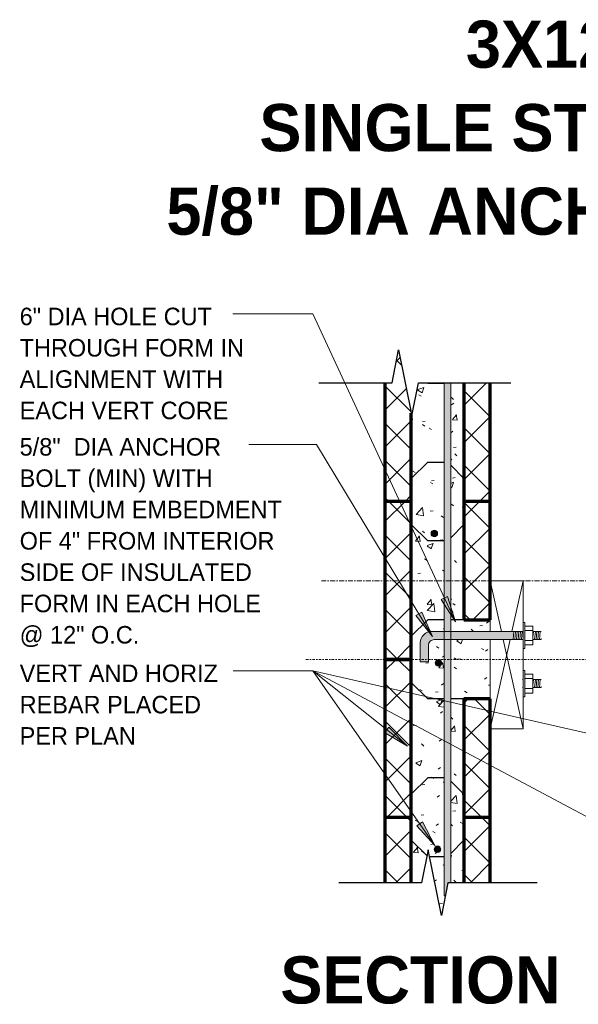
# Model space of a CAD drawing. Header units: inches. Extents: x 0 to 1352, y -35 to 287.
# Tile 8 of 13: x 556 to 598, y 153 to 228. Entities that reach past the tile are written whole.
import ezdxf

# ---------------------------------------------------------------- set-up
doc = ezdxf.new("R2010")
doc.units = ezdxf.units.IN
doc.header["$MEASUREMENT"] = 0
for name, pattern in [('Dash Dot 3_16_', [0.3125, 0.1875, -0.06249999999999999, 0, -0.06249999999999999]), ('Hidden 1_16_', [0.09374999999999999, 0.06249999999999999, -0.03124999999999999]), ('RT Dash 1_16_', [0.5624999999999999, 0.3749999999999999, -0.0625, 0.0625, -0.0625])]:
    doc.linetypes.add(name, pattern=pattern)
for name, color, linetype, lineweight in [('A-ANNO-TEXT', 2, 'Continuous', 9), ('A-DETL', 5, 'Hidden 1_16_', 9), ('A-DETL-GENF', 3, 'Continuous', 9), ('A-DETL-HLIN', 3, 'Continuous', 70), ('A-DETL-LLIN', 3, 'Continuous', 9), ('A-DETL-MLIN', 3, 'Continuous', 30)]:
    doc.layers.add(name, color=color, linetype=linetype, lineweight=lineweight)
pattern_1 = [(49.99999999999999, (466.923, 0), (4.590705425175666, -0.4018677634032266), [0.48, -5.28]), (355, (466.923, 0), (-0.8878370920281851, 4.813697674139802), [0.384, -4.224]), (100.451, (467.305, -0.033), (3.701970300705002, 4.412722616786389), [0.408, -4.487]), (46.184, (466.923, 1.28), (6.830658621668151, -1.059042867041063), [0.72, -7.92]), (96.636, (467.492, 1.192), (5.981664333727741, 6.234014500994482), [0.612, -6.731]), (351.184, (466.923, 1.28), (5.982081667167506, 6.233824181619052), [0.5760000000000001, -6.336]), (21, (467.563, 0.96), (3.820292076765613, -2.577099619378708), [0.48, -5.28]), (326, (467.563, 0.96), (1.557207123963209, 4.640586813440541), [0.384, -4.224]), (71.45100000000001, (467.881, 0.745), (5.377146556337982, 2.064703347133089), [0.408, -4.487]), (37.50000000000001, (466.923, 0), (0.07797216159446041, 2.130786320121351), [0.211, -3.962, 0.211, -4.077, -4.24]), (37.50000000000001, (466.923, 0), (0.07797216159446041, 2.130786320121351), [-8.461, 0.211, -4.029]), (7.499999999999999, (466.923, 0), (1.683906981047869, 2.524390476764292), [0.211, -2.234, 0.211, -3.866, -1.616]), (7.499999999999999, (466.923, 0), (1.683906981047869, 2.524390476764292), [-6.522, 0.211, -1.405]), (327.5, (465.496, 0), (3.416526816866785, -0.1442966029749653), [0.211, -1.389, 0.211, -4.781000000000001, -6.624]), (327.5, (465.496, 0), (3.416526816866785, -0.1442966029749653), [-6.592000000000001, 0.211, -6.412999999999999]), (317.5, (464.856, 0), (3.732463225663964, 0.6407146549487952), [0.211, -1.869, 0.211, -3.104, -4.704]), (317.5, (464.856, 0), (3.732463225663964, 0.6407146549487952), [-5.395, 0.211, -4.493])]
pattern_2 = [(45, (466.923, 0), (-1.414213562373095, 1.414213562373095), []), (135, (466.923, 0), (-1.414213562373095, -1.414213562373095), [])]

# ---------------------------------------------------------------- blocks, each defined once
blk = doc.blocks.new('Anchor Bolt3 - _OF SUPPORT0')
at = {"layer": 'A-DETL-GENF'}
for p, q in [((-0.9999999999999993, -2.500000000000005), (0.9999999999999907, -2.500000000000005)), ((-0.9999999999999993, -2.500000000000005), (-0.9999999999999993, -2.62499999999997)), ((-0.9999999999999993, -2.62499999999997), (0.9999999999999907, -2.62499999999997)), ((-0.718749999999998, -2.62499999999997), (-0.718749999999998, -3.249999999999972)), ((-0.3749999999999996, -2.62499999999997), (-0.3749999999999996, -3.249999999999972)), ((-0.3124999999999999, -2.500000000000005), (-0.3124999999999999, -2.465280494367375)), ((0.3124999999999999, -2.500000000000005), (0.3124999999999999, -2.465280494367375)), ((0.3750000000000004, -2.62499999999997), (0.3750000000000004, -3.249999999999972)), ((0.7187499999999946, -2.62499999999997), (0.7187499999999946, -3.249999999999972)), ((0.9999999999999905, -2.500000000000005), (0.9999999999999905, -2.62499999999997)), ((-0.718749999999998, -3.249999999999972), (0.7187499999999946, -3.249999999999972)), ((-0.3124999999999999, -3.249999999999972), (-0.3124999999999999, -3.882481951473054)), ((-0.3124999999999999, -3.374999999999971), (0.3124999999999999, -3.429680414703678)), ((-0.3124999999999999, -3.499999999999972), (0.3125000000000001, -3.55468041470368)), ((-0.3124999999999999, -3.624999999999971), (0.3125000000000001, -3.67968041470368)), ((-0.1249999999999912, -3.249999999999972), (0.3125, -3.288276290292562)), ((0.3124999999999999, -3.249999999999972), (0.3124999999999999, -3.882481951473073)), ((-0.3124999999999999, -3.749999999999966), (0.3125000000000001, -3.804680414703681)), ((-0.3124999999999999, -3.874522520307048), (-0.2215232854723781, -3.882481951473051))]:
    blk.add_line(p, q, dxfattribs=at)
blk = doc.blocks.new('Dimension Lumbe_OF SUPPORT0')
at = {"layer": 'A-DETL-GENF'}
for p, q in [((-6.661338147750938e-16, -3.833348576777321), (-6.661338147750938e-16, 5.329070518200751e-15)), ((-6.661338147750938e-16, 5.279976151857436e-15), (0.8518552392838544, -3.833348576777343)), ((-6.661338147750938e-16, 5.279976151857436e-15), (2.5, 5.279976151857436e-15)), ((2.5, 5.279976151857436e-15), (1.64814476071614, -3.833348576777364)), ((2.5, 5.279976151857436e-15), (2.5, -11.25)), ((-6.661338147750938e-16, -11.25), (-6.661338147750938e-16, -4.458348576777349)), ((1.509255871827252, -4.458348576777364), (-6.661338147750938e-16, -11.25)), ((0.9907441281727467, -4.458348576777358), (2.5, -11.25)), ((2.5, -11.25), (-6.661338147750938e-16, -11.25))]:
    blk.add_line(p, q, dxfattribs=at)
blk = doc.blocks.new('Reinf Bar Eleva_OF SUPPORT3')
at = {"layer": 'A-DETL-GENF'}
blk.add_hatch(color=256, dxfattribs=at).paths.add_polyline_path([(38.99999999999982, -0.5000000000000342), (38.99999999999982, -2.010211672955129e-14), (0, -1.027664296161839e-14), (0, -0.0892711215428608), (0.9999999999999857, -0.2892711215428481), (0.9999999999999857, -0.5000000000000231)], flags=0)
for p, q in [((38.99999999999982, -3.663735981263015e-15), (0, -3.663735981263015e-15)), ((0, -3.663735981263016e-15), (0, -0.08927112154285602)), ((0.9999999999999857, -0.5000000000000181), (38.99999999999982, -0.5000000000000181))]:
    blk.add_line(p, q, dxfattribs=at)
blk = doc.blocks.new('Anchor Bolt4 - _OF SUPPORT0')
at = {"layer": 'A-DETL-GENF'}
for p, q in [((-1.999999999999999, 5.3125), (-0.5624999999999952, 5.3125)), ((-1.999999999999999, 5.3125), (-1.999999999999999, 4.6875)), ((-1.999999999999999, 4.6875), (-0.7500000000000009, 4.6875)), ((-0.3124999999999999, -2.500000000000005), (-0.3124999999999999, 4.249999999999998)), ((0.3124999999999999, -2.500000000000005), (0.3124999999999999, 4.437500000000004)), ((-0.3124999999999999, -1.749999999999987), (0.3124999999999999, -1.804680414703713)), ((-0.3124999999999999, -1.874999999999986), (0.3124999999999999, -1.929680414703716)), ((-0.3124999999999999, -1.999999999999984), (0.3124999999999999, -2.054680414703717)), ((-0.3124999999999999, -2.124999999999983), (0.3124999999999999, -2.179680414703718)), ((-0.9999999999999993, -2.500000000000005), (0.9999999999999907, -2.500000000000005)), ((-0.9999999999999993, -2.500000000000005), (-0.9999999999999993, -2.62499999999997)), ((-0.9999999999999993, -2.62499999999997), (0.9999999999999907, -2.62499999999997)), ((-0.718749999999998, -2.62499999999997), (-0.718749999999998, -3.249999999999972)), ((-0.3749999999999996, -2.62499999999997), (-0.3749999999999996, -3.249999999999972)), ((-0.3124999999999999, -2.249999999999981), (0.3124999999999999, -2.304680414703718)), ((-0.3124999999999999, -2.374999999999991), (0.3124999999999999, -2.432414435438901)), ((0.3750000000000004, -2.62499999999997), (0.3750000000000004, -3.249999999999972)), ((0.7187499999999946, -2.62499999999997), (0.7187499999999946, -3.249999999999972)), ((0.9999999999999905, -2.500000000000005), (0.9999999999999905, -2.62499999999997)), ((-0.718749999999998, -3.249999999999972), (0.7187499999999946, -3.249999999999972)), ((-0.3124999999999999, -3.249999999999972), (-0.3124999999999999, -3.882481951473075)), ((-0.3124999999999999, -3.374999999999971), (0.3124999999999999, -3.429680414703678)), ((-0.3124999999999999, -3.499999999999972), (0.3125000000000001, -3.55468041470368)), ((-0.3124999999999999, -3.624999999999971), (0.3125000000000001, -3.67968041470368)), ((-0.1249999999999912, -3.249999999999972), (0.3125, -3.288276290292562)), ((0.3124999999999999, -3.249999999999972), (0.3124999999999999, -3.882481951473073)), ((-0.3124999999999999, -3.749999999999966), (0.3125000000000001, -3.804680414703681)), ((-0.3124999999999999, -3.874522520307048), (-0.2215232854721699, -3.88248195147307))]:
    blk.add_line(p, q, dxfattribs=at)
for centre, radius, end in [((-0.5624999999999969, 4.437500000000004), 0.8749999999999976, 90.00000000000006), ((-0.7500000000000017, 4.249999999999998), 0.4375000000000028, 90.00000000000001)]:
    blk.add_arc(centre, radius, 359.9999999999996, end, dxfattribs=at)
blk = doc.blocks.new('Reinf Bar Secti_OF SUPPORT0')
at = {"layer": 'A-DETL-GENF'}
h = blk.add_hatch(color=256, dxfattribs=at)
edge = h.paths.add_edge_path(flags=0)
edge.add_arc((-2.081668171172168e-16, -9.96976807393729e-16), 0.2499999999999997, 180.0000000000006, 360.0000000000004)
edge.add_arc((-8.326672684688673e-17, -1.101060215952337e-15), 0.2499999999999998, 4.134721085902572e-13, 180.0000000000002)
for centre, radius, start, end in [((-8.326672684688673e-17, -1.101060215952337e-15), 0.2499999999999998, 4.134721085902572e-13, 180.0000000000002), ((-2.081668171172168e-16, -9.96976807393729e-16), 0.2499999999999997, 180.0000000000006, 4.071109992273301e-13)]:
    blk.add_arc(centre, radius, start, end, dxfattribs=at)
blk = doc.blocks.new('Break Line8 - B_OF SUPPORT1')
at = {"layer": 'A-DETL-GENF', "lineweight": 30}
for p, q in [((-0.9999999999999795, 1.80855330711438e-13), (-0.5000000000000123, 2.500000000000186)), ((-0.5000000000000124, 2.500000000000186), (0.5000000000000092, -2.499999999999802)), ((-6.553081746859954, 1.80855330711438e-13), (-0.999999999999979, 1.80855330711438e-13)), ((0.5000000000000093, -2.499999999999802), (1.000000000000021, 1.80855330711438e-13)), ((1.000000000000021, 1.80855330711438e-13), (8.028171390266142, 1.80855330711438e-13))]:
    blk.add_line(p, q, dxfattribs=at)
blk = doc.blocks.new('Break Line8 - B_OF SUPPORT5')
at = {"layer": 'A-DETL-GENF', "lineweight": 30}
for p, q in [((-0.9999999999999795, 1.80855330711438e-13), (-0.5000000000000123, 2.500000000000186)), ((-0.5000000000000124, 2.500000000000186), (0.5000000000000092, -2.499999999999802)), ((-7.787295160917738, 1.80855330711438e-13), (-0.999999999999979, 1.80855330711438e-13)), ((0.5000000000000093, -2.499999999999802), (1.000000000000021, 1.80855330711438e-13)), ((1.000000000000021, 1.80855330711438e-13), (7.297470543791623, 1.80855330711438e-13))]:
    blk.add_line(p, q, dxfattribs=at)

msp = doc.modelspace()

# ---------------------------------------------------------------- hatches: boundary and pattern name
at = {"layer": 'A-ANNO-TEXT'}
for points in [[(588.1462049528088, 184.3149087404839), (587.6683213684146, 184.0936727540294), (588.7474902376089, 182.3893476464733)], [(586.1965930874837, 183.1269746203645), (585.7457721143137, 182.8548009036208), (587.0048649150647, 181.2787251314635)], [(583.6929643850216, 174.3793207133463), (583.3641430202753, 173.9679880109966), (585.0907447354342, 172.9248312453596)], [(586.2523471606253, 167.1729720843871), (585.8204828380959, 166.8716229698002), (587.1809018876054, 165.3821299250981)]]:
    msp.add_hatch(color=7, dxfattribs=at).paths.add_polyline_path(points, flags=0)
at = {"layer": 'A-DETL-GENF'}
h = msp.add_hatch(dxfattribs=at)
h.set_pattern_fill('FP5_16', style=0, pattern_type=2)
h.set_pattern_definition(pattern_2)
h.paths.add_polyline_path([(583.3880142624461, 191.5338011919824), (585.3880142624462, 191.5338011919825), (585.3880142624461, 198.2512539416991), (584.427285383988, 203.0548983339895), (583.927285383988, 200.5548983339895), (583.3880142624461, 200.5548983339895)], flags=0)
h = msp.add_hatch(dxfattribs=at)
h.set_pattern_fill('FP5_15', style=0, pattern_type=2)
h.set_pattern_definition(pattern_1)
h.paths.add_polyline_path([(587.8880142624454, 191.5338011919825), (587.8880142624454, 200.5548983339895), (585.9272853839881, 200.5548983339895), (585.427285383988, 198.0548983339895), (585.3880142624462, 198.251253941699), (585.3880142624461, 191.5338011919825)], flags=0)
h = msp.add_hatch(dxfattribs=at)
h.set_pattern_fill('FP5_15', style=0, pattern_type=2)
h.set_pattern_definition(pattern_1)
h.paths.add_polyline_path([(588.3880142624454, 200.5548983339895), (588.3880142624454, 191.5338011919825), (589.3880142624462, 191.5338011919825), (589.3880142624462, 200.5548983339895)], flags=0)
h = msp.add_hatch(dxfattribs=at)
h.set_pattern_fill('FP5_16', style=0, pattern_type=2)
h.set_pattern_definition(pattern_2)
h.paths.add_polyline_path([(589.3880142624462, 191.5338011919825), (591.3880142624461, 191.5338011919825), (591.3880142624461, 200.5548983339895), (589.3880142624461, 200.5548983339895)], flags=0)
h = msp.add_hatch(dxfattribs=at)
h.set_pattern_fill('FP5_16', style=0, pattern_type=2)
h.set_pattern_definition(pattern_2)
h.paths.add_polyline_path([(583.3880142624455, 179.5338011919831), (585.3880142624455, 179.533801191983), (585.3880142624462, 191.533801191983), (583.3880142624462, 191.5338011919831)], flags=0)
h = msp.add_hatch(dxfattribs=at)
h.set_pattern_fill('FP5_15', style=0, pattern_type=2)
h.set_pattern_definition(pattern_1)
edge = h.paths.add_edge_path(flags=0)
edge.add_line((585.3880142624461, 191.5338011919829), (585.3880142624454, 179.5338011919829))
edge.add_line((585.3880142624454, 179.5338011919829), (586.0755142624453, 179.5338011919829))
edge.add_line((586.0755142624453, 179.5338011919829), (586.0755142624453, 180.7838011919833))
edge.add_arc((586.9505142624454, 180.7838011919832), 0.8750000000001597, 90.00000000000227, 179.9999999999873, ccw=False)
edge.add_line((586.9505142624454, 181.6588011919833), (587.8880142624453, 181.6588011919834))
edge.add_line((587.8880142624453, 181.6588011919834), (587.8880142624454, 191.5338011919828))
edge.add_line((587.8880142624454, 191.5338011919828), (585.3880142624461, 191.5338011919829))
edge = h.paths.add_edge_path(flags=0)
edge.add_arc((587.140003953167, 189.093516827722), 0.25, 0, 180)
edge.add_arc((587.140003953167, 189.093516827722), 0.25, 180, 360)
h = msp.add_hatch(dxfattribs=at)
h.set_pattern_fill('FP5_15', style=0, pattern_type=2)
h.set_pattern_definition(pattern_1)
h.paths.add_polyline_path([(591.3880142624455, 182.5338011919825), (589.3880142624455, 182.5338011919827), (589.3880142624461, 191.5338011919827), (588.3880142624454, 191.5338011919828), (588.3880142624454, 181.6588011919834), (591.3880142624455, 181.6588011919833)], flags=0)
h = msp.add_hatch(dxfattribs=at)
h.set_pattern_fill('FP5_16', style=0, pattern_type=2)
h.set_pattern_definition(pattern_2)
h.paths.add_polyline_path([(591.3880142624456, 182.5338011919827), (591.3880142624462, 191.5338011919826), (589.3880142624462, 191.5338011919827), (589.3880142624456, 182.5338011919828)], flags=0)
h = msp.add_hatch(color=7, dxfattribs=at)
edge = h.paths.add_edge_path(flags=0)
edge.add_line((586.7005142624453, 179.344309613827), (586.7005142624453, 180.5963011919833))
edge.add_arc((587.1380142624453, 180.5963011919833), 0.4375, 90.0000000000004, 180.0000000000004, ccw=False)
edge.add_line((587.1380142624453, 181.0338011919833), (587.8880142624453, 181.0338011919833))
edge.add_line((587.8880142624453, 181.0338011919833), (587.8880142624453, 181.6588011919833))
edge.add_line((587.8880142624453, 181.6588011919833), (586.9505142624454, 181.6588011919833))
edge.add_arc((586.9505142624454, 180.7838011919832), 0.8750000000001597, 90.00000000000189, 179.999999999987)
edge.add_line((586.0755142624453, 180.7838011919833), (586.0755142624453, 179.344309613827))
edge.add_line((586.0755142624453, 179.344309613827), (586.7005142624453, 179.344309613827))
msp.add_hatch(color=7, dxfattribs=at).paths.add_polyline_path([(593.1380142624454, 181.0338011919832), (593.1380142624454, 181.6588011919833), (588.3880142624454, 181.6588011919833), (588.3880142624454, 181.0338011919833)], flags=0)
h = msp.add_hatch(dxfattribs=at)
h.set_pattern_fill('FP5_15', style=0, pattern_type=2)
h.set_pattern_definition(pattern_1)
edge = h.paths.add_edge_path(flags=0)
edge.add_line((586.7005142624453, 180.5963011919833), (586.7005142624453, 179.5338011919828))
edge.add_line((586.7005142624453, 179.5338011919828), (587.8880142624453, 179.5338011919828))
edge.add_line((587.8880142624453, 179.5338011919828), (587.8880142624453, 181.0338011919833))
edge.add_line((587.8880142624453, 181.0338011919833), (587.1380142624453, 181.0338011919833))
edge.add_arc((587.1380142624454, 180.5963011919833), 0.437500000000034, 90.00000000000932, 180.0000000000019)
h = msp.add_hatch(dxfattribs=at)
h.set_pattern_fill('FP5_15', style=0, pattern_type=2)
h.set_pattern_definition(pattern_1)
h.paths.add_polyline_path([(591.3880142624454, 181.0338011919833), (588.3880142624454, 181.0338011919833), (588.3880142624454, 179.5338011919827), (591.3880142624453, 179.5338011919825)], flags=0)
h = msp.add_hatch(dxfattribs=at)
h.set_pattern_fill('FP5_16', style=0, pattern_type=2)
h.set_pattern_definition(pattern_2)
h.paths.add_polyline_path([(583.3880142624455, 179.5338011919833), (583.3880142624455, 167.5338011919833), (585.3880142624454, 167.5338011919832), (585.3880142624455, 179.5338011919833)], flags=0)
h = msp.add_hatch(dxfattribs=at)
h.set_pattern_fill('FP5_15', style=0, pattern_type=2)
h.set_pattern_definition(pattern_1)
h.paths.add_polyline_path([(585.3880142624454, 179.5338011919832), (585.3880142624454, 167.5338011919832), (587.8880142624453, 167.5338011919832), (587.8880142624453, 179.5338011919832), (586.7005142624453, 179.5338011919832), (586.7005142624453, 179.344309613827), (586.0755142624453, 179.344309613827), (586.0755142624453, 179.5338011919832)], flags=0)
edge = h.paths.add_edge_path(flags=0)
edge.add_arc((587.4580881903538, 179.2589939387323), 0.25, 0, 180)
edge.add_arc((587.4580881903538, 179.2589939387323), 0.25, 180, 360)
h = msp.add_hatch(dxfattribs=at)
h.set_pattern_fill('FP5_15', style=0, pattern_type=2)
h.set_pattern_definition(pattern_1)
h.paths.add_polyline_path([(589.3880142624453, 167.5338011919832), (589.3880142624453, 176.5338011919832), (591.3880142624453, 176.5338011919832), (591.3880142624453, 179.5338011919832), (588.3880142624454, 179.5338011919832), (588.3880142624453, 167.5338011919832)], flags=0)
h = msp.add_hatch(dxfattribs=at)
h.set_pattern_fill('FP5_16', style=0, pattern_type=2)
h.set_pattern_definition(pattern_2)
h.paths.add_polyline_path([(591.3880142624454, 176.5338011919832), (589.3880142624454, 176.5338011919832), (589.3880142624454, 167.5338011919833), (591.3880142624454, 167.5338011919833)], flags=0)
h = msp.add_hatch(dxfattribs=at)
h.set_pattern_fill('FP5_16', style=0, pattern_type=2)
h.set_pattern_definition(pattern_2)
h.paths.add_polyline_path([(585.3880142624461, 167.5338011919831), (583.3880142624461, 167.5338011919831), (583.3880142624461, 162.5548983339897), (585.3880142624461, 162.5548983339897)], flags=0)
h = msp.add_hatch(dxfattribs=at)
h.set_pattern_fill('FP5_15', style=0, pattern_type=2)
h.set_pattern_definition(pattern_1)
h.paths.add_polyline_path([(587.8880142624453, 161.5548983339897), (587.8880142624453, 167.5338011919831), (585.3880142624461, 167.5338011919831), (585.3880142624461, 162.5548983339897), (586.1772853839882, 162.5548983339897), (586.6772853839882, 165.0548983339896), (587.6772853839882, 160.0548983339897), (587.9772853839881, 161.5548983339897)], flags=0)
edge = h.paths.add_edge_path(flags=0)
edge.add_arc((587.390003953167, 165.0935168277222), 0.25, 0, 180)
edge.add_arc((587.390003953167, 165.0935168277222), 0.25, 180, 360)
h = msp.add_hatch(dxfattribs=at)
h.set_pattern_fill('FP5_15', style=0, pattern_type=2)
h.set_pattern_definition(pattern_1)
h.paths.add_polyline_path([(588.3880142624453, 167.5338011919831), (588.3880142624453, 162.5548983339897), (589.3880142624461, 162.5548983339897), (589.3880142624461, 167.5338011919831)], flags=0)
h = msp.add_hatch(dxfattribs=at)
h.set_pattern_fill('FP5_16', style=0, pattern_type=2)
h.set_pattern_definition(pattern_2)
h.paths.add_polyline_path([(591.3880142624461, 167.5338011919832), (589.3880142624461, 167.5338011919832), (589.3880142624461, 162.5548983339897), (591.3880142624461, 162.5548983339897)], flags=0)

# ---------------------------------------------------------------- linework, layer by layer
at = {"layer": 'A-ANNO-TEXT', "color": 7}
for p, q in [((576.2085481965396, 205.7883232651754), (571.8339421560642, 205.7883232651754)), ((577.9149451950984, 205.7883232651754), (576.2085481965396, 205.7883232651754)), ((588.7474902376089, 182.3893476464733), (577.9149451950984, 205.7883232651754)), ((578.191634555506, 195.8767147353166), (573.0339421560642, 195.8767147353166)), ((587.0048649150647, 181.2787251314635), (578.191634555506, 195.8767147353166)), ((588.1462049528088, 184.3149087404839), (587.6683213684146, 184.0936727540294)), ((588.7474902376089, 182.3893476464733), (588.1462049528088, 184.3149087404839)), ((587.6683213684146, 184.0936727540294), (588.7474902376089, 182.3893476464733)), ((586.1965930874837, 183.1269746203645), (585.7457721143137, 182.8548009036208)), ((585.7457721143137, 182.8548009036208), (587.0048649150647, 181.2787251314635)), ((587.0048649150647, 181.2787251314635), (586.1965930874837, 183.1269746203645)), ((573.4213393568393, 178.6612003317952), (571.8489421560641, 178.6612003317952)), ((577.9149451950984, 178.6612003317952), (573.4213393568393, 178.6612003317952)), ((577.9149451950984, 178.6612003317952), (573.4213393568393, 178.6612003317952)), ((577.9149451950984, 178.6612003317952), (573.4213393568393, 178.6612003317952)), ((577.9149451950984, 178.6612003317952), (573.4213393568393, 178.6612003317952)), ((602.9141261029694, 165.3176636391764), (577.9149451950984, 178.6612003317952)), ((604.7844133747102, 172.5285254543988), (577.9149451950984, 178.6612003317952)), ((587.1809018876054, 165.3821299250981), (577.9149451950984, 178.6612003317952)), ((585.0907447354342, 172.9248312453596), (577.9149451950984, 178.6612003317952)), ((583.6929643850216, 174.3793207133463), (583.3641430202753, 173.9679880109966)), ((583.3641430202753, 173.9679880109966), (585.0907447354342, 172.9248312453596)), ((585.0907447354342, 172.9248312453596), (583.6929643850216, 174.3793207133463)), ((586.2523471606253, 167.1729720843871), (585.8204828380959, 166.8716229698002)), ((587.1809018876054, 165.3821299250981), (586.2523471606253, 167.1729720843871)), ((585.8204828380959, 166.8716229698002), (587.1809018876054, 165.3821299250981))]:
    msp.add_line(p, q, dxfattribs=at)
at = {"layer": 'A-DETL', "linetype": 'RT Dash 1_16_'}
msp.add_line((578.5561158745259, 185.4921497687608), (638.5561158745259, 185.4921497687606), dxfattribs=at)
at = {"layer": 'A-DETL', "linetype": 'Dash Dot 3_16_'}
msp.add_line((577.3880142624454, 179.5338011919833), (639.3880142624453, 179.533801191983), dxfattribs=at)
at = {"layer": 'A-DETL-HLIN'}
for p, q in [((583.3880142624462, 200.5548983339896), (583.3880142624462, 191.5338011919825)), ((589.3880142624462, 200.5548983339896), (589.3880142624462, 191.5338011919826)), ((591.3880142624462, 191.5338011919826), (591.3880142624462, 200.5548983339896)), ((585.3880142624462, 191.5338011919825), (585.3880142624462, 198.2512539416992)), ((585.3880142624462, 191.533801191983), (583.3880142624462, 191.5338011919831)), ((583.3880142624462, 191.5338011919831), (583.3880142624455, 179.5338011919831)), ((585.3880142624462, 191.533801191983), (583.3880142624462, 191.5338011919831)), ((583.3880142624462, 191.5338011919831), (583.3880142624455, 179.5338011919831)), ((585.3880142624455, 179.533801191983), (585.3880142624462, 191.533801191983)), ((585.3880142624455, 179.533801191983), (585.3880142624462, 191.533801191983)), ((591.3880142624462, 191.5338011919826), (589.3880142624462, 191.5338011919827)), ((589.3880142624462, 191.5338011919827), (589.3880142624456, 182.5338011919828)), ((591.3880142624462, 191.5338011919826), (589.3880142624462, 191.5338011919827)), ((589.3880142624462, 191.5338011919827), (589.3880142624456, 182.5338011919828)), ((591.3880142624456, 182.5338011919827), (591.3880142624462, 191.5338011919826)), ((591.3880142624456, 182.5338011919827), (591.3880142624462, 191.5338011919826)), ((589.3880142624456, 182.5338011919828), (591.3880142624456, 182.5338011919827)), ((589.3880142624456, 182.5338011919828), (591.3880142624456, 182.5338011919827)), ((583.3880142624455, 179.5338011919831), (585.3880142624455, 179.533801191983)), ((583.3880142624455, 179.5338011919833), (583.3880142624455, 167.5338011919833)), ((585.3880142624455, 179.5338011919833), (583.3880142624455, 179.5338011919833)), ((583.3880142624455, 179.5338011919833), (583.3880142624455, 167.5338011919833)), ((585.3880142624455, 179.5338011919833), (583.3880142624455, 179.5338011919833)), ((585.3880142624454, 167.5338011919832), (585.3880142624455, 179.5338011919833)), ((585.3880142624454, 167.5338011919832), (585.3880142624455, 179.5338011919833)), ((591.3880142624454, 176.5338011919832), (589.3880142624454, 176.5338011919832)), ((589.3880142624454, 176.5338011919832), (589.3880142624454, 167.5338011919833)), ((591.3880142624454, 176.5338011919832), (589.3880142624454, 176.5338011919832)), ((589.3880142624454, 176.5338011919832), (589.3880142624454, 167.5338011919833)), ((591.3880142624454, 167.5338011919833), (591.3880142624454, 176.5338011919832)), ((591.3880142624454, 167.5338011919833), (591.3880142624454, 176.5338011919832)), ((583.3880142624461, 167.5338011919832), (583.3880142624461, 162.5548983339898)), ((583.3880142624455, 167.5338011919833), (585.3880142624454, 167.5338011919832)), ((583.3880142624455, 167.5338011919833), (585.3880142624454, 167.5338011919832)), ((585.3880142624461, 162.5548983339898), (585.3880142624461, 167.5338011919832)), ((589.3880142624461, 167.5338011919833), (589.3880142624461, 162.5548983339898)), ((589.3880142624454, 167.5338011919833), (591.3880142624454, 167.5338011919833)), ((589.3880142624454, 167.5338011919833), (591.3880142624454, 167.5338011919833)), ((591.3880142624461, 162.5548983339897), (591.3880142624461, 167.5338011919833))]:
    msp.add_line(p, q, dxfattribs=at)
at = {"layer": 'A-DETL-LLIN'}
msp.add_line((589.3880142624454, 186.0658536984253), (589.3880142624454, 185.8788097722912), dxfattribs=at)
at = {"layer": 'A-DETL-MLIN'}
for p, q in [((586.6169171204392, 200.5548983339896), (586.6380142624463, 200.5338011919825)), ((586.6380142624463, 200.5338011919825), (587.8880142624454, 200.5338011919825)), ((585.3880142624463, 193.2838011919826), (586.6380142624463, 194.5338011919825)), ((586.6380142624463, 194.5338011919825), (587.8880142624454, 194.5338011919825)), ((589.3880142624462, 193.2838011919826), (588.3880142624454, 194.2838011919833)), ((585.3880142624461, 189.783801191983), (585.3880142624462, 191.533801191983)), ((589.388014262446, 189.7838011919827), (589.3880142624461, 191.5338011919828)), ((585.3880142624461, 189.783801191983), (586.638014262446, 188.5338011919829)), ((589.388014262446, 189.7838011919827), (588.3880142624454, 188.7838011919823)), ((587.8880142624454, 188.5338011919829), (586.638014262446, 188.5338011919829)), ((585.3880142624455, 181.2838011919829), (586.6380142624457, 182.533801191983)), ((587.8880142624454, 182.5338011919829), (586.6380142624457, 182.533801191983)), ((589.3880142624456, 182.5338011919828), (588.3880142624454, 182.5338011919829)), ((585.3880142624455, 181.2838011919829), (585.3880142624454, 179.5338011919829)), ((585.3880142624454, 177.7838011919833), (585.3880142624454, 179.5338011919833)), ((585.3880142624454, 177.7838011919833), (586.6380142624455, 176.5338011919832)), ((587.8880142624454, 176.5338011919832), (586.6380142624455, 176.5338011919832)), ((589.3880142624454, 176.5338011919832), (588.3880142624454, 176.5338011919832)), ((585.3880142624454, 169.2838011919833), (586.6380142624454, 170.5338011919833)), ((587.8880142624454, 170.5338011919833), (586.6380142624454, 170.5338011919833)), ((589.3880142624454, 169.2838011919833), (588.3880142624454, 170.2838011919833)), ((585.3880142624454, 169.2838011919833), (585.3880142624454, 167.5338011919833)), ((589.3880142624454, 169.2838011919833), (589.3880142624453, 167.5338011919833)), ((585.3880142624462, 165.7838011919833), (586.5838906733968, 164.5879247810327)), ((589.3880142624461, 165.7838011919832), (588.3880142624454, 164.7838011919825)), ((586.7815048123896, 164.5338011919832), (587.8880142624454, 164.5338011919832))]:
    msp.add_line(p, q, dxfattribs=at)

# ---------------------------------------------------------------- block references
at = {"layer": 'A-DETL-GENF'}
for name, p in [('Break Line8 - B_OF SUPPORT1', (584.9272853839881, 200.5548983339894)), ('Reinf Bar Secti_OF SUPPORT0', (587.1400039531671, 189.0935168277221)), ('Dimension Lumbe_OF SUPPORT0', (591.3880142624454, 185.4921497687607)), ('Reinf Bar Secti_OF SUPPORT0', (587.4580881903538, 179.2589939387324)), ('Reinf Bar Secti_OF SUPPORT0', (587.390003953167, 165.0935168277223))]:
    msp.add_blockref(name, p, dxfattribs=at)
for name, p, rotation in [('Reinf Bar Eleva_OF SUPPORT3', (587.8880142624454, 161.5548983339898), 89.99999999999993), ('Anchor Bolt4 - _OF SUPPORT0', (591.3880142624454, 181.3463011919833), 89.99999999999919), ('Anchor Bolt3 - _OF SUPPORT0', (591.3880142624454, 177.6933823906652), 89.99999999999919), ('Break Line8 - B_OF SUPPORT5', (587.1772853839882, 162.5548983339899), 180)]:
    msp.add_blockref(name, p, dxfattribs=dict(at, rotation=rotation))

# ---------------------------------------------------------------- texts
at = {"layer": 'A-ANNO-TEXT', "color": 7}
for s, insert, char_height, width, attachment_point, line_spacing_factor in [('\\fStylus BT|b1|i0|c0|p34|;3X12 LEDGER\\PSINGLE STAGGERED BOLT\\P5/8" DIA ANCHOR BOLT / 12" O.C.', (605.7805131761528, 228.0988079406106), 3.582554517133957, 98.25599999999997, 2, 1.063354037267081), ('\\fStylus BT|b0|i0|c0|p34|;6" DIA HOLE CUT\\PTHROUGH FORM IN\\PALIGNMENT WITH\\PEACH VERT CORE', (555.6289421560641, 206.2676735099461), 1.33411214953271, 20.55599999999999, 1, 1.070803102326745), ('\\fStylus BT|b0|i0|c0|p34|;5/8"  DIA ANCHOR\\PBOLT (MIN) WITH\\PMINIMUM EMBEDMENT\\POF 4" FROM INTERIOR\\PSIDE OF INSULATED\\PFORM IN EACH HOLE\\P@ 12" O.C.', (555.6289421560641, 196.3560649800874), 1.33411214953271, 24.29999999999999, 1, 1.070803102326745), ('\\fStylus BT|b0|i0|c0|p34|;VERT AND HORIZ\\PREBAR PLACED\\PPER PLAN\\P', (555.6289421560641, 179.140550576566), 1.33411214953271, 17.928, 1, 1.070803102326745), ('\\fStylus BT|b1|i0|c0|p34|;SECTION', (575.4386562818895, 156.9545348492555), 3.582554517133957, 25.248, 1, 1.063354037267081)]:
    msp.add_mtext(s, dxfattribs=dict(at, insert=insert, char_height=char_height, width=width, attachment_point=attachment_point, line_spacing_factor=line_spacing_factor))

doc.saveas('drawing.dxf')
